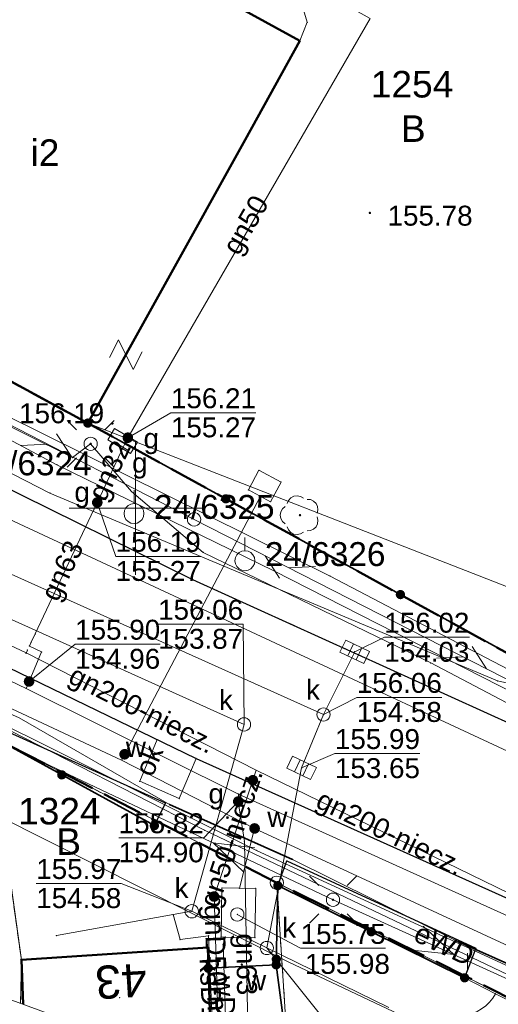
# Model space of a CAD drawing. Header units: metres. Extents: x 6492566 to 6492823, y 5613584 to 5613735.
# Tile 6 of 32: x 6492696 to 6492714, y 5613631 to 5613668. Entities that reach past the tile are written whole.
import ezdxf
from ezdxf.enums import TextEntityAlignment as Align

# ---------------------------------------------------------------- set-up
doc = ezdxf.new("R2010")
doc.units = ezdxf.units.M
for name, pattern in [('L_0_06', [2, 1.5, -0.5]), ('L_2_17', [0]), ('PRZER1-1', [2, 1, -1]), ('PRZER2-1', [3, 2, -1])]:
    doc.linetypes.add(name, pattern=pattern)
doc.layers.get('0').update_dxf_attribs({"linetype": 'CONTINUOUS', "lineweight": 18, "true_color": 0x000000})
for name, color, linetype, lineweight in [('GEPADR', 7, 'CONTINUOUS', 18), ('GEPADR_O', 7, 'CONTINUOUS', 18), ('GEPPGD', 7, 'CONTINUOUS', 18), ('GEPPHC', 7, 'CONTINUOUS', 18), ('GESBZO', 7, 'CONTINUOUS', 50), ('GESBZO_O', 7, 'CONTINUOUS', 50), ('GESDZI', 7, 'CONTINUOUS', 18), ('GESDZI_O', 7, 'CONTINUOUS', 18), ('GOSRBG', 7, 'CONTINUOUS', 18), ('GSLINK', 7, 'CONTINUOUS', 18), ('GSLINK_O', 7, 'CONTINUOUS', 18), ('GSLKBR', 7, 'CONTINUOUS', 18), ('GSLKFU', 7, 'CONTINUOUS', 18), ('GSLKOG', 7, 'CONTINUOUS', 35), ('GSLKRW', 7, 'CONTINUOUS', 25), ('GSPPPK', 7, 'CONTINUOUS', 18), ('GSPPPK_O', 7, 'CONTINUOUS', 18), ('GSPPRB', 7, 'CONTINUOUS', 18), ('GSPWPS', 7, 'CONTINUOUS', 13), ('GSPWPS_O', 7, 'CONTINUOUS', 13), ('GSSKOD', 7, 'PRZER2-1', 18), ('GSSUTR', 7, 'PRZER2-1', 18), ('GULLOB', 7, 'CONTINUOUS', 35), ('GUPELA', 7, 'CONTINUOUS', 18), ('GUPISN', 7, 'PRZER1-1', 18), ('GUPIWZ', 7, 'CONTINUOUS', 18), ('GUPIWZ_O', 7, 'CONTINUOUS', 18), ('GUPPRZ', 7, 'CONTINUOUS', 18), ('GUPPRZ_O', 7, 'CONTINUOUS', 18), ('GUPZCP', 7, 'CONTINUOUS', 18), ('GUSIKP', 7, 'CONTINUOUS', 18)]:
    doc.layers.add(name, color=color, linetype=linetype, lineweight=lineweight)
for name, color, linetype, lineweight, true_color in [('GESUZY', 7, 'PRZER1-1', 18, 0x008000), ('GESUZY_O', 7, 'PRZER1-1', 18, 0x008000), ('GSPRDL', 7, 'CONTINUOUS', 18, 0x008000), ('GULEPR', 1, 'CONTINUOUS', 18, 0xff0000), ('GULEPR_O', 1, 'CONTINUOUS', 18, 0xff0000), ('GULGPR', 7, 'CONTINUOUS', 18, 0xbfbf00), ('GULGPR_O', 7, 'CONTINUOUS', 18, 0xbfbf00), ('GULKPR', 7, 'CONTINUOUS', 18, 0x803300), ('GULKPR_O', 7, 'CONTINUOUS', 18, 0x803300), ('GULTPR', 7, 'CONTINUOUS', 18, 0xff9100), ('GULWPR', 5, 'CONTINUOUS', 18, 0x0000ff), ('GULWPR_O', 5, 'CONTINUOUS', 18, 0x0000ff), ('GUPGSG', 7, 'CONTINUOUS', 18, 0xbfbf00), ('GUPGSG_O', 7, 'CONTINUOUS', 18, 0xbfbf00), ('GUPGUT', 7, 'CONTINUOUS', 18, 0xbfbf00), ('GUPGZA', 7, 'CONTINUOUS', 18, 0xbfbf00), ('GUPGZA_O', 7, 'CONTINUOUS', 18, 0xbfbf00), ('GUPKKS', 7, 'CONTINUOUS', 18, 0x803300), ('GUPKSD', 7, 'CONTINUOUS', 18, 0x803300), ('GUPKSD_O', 7, 'CONTINUOUS', 18, 0x803300), ('GUPWZA', 5, 'CONTINUOUS', 18, 0x0000ff), ('GUPWZA_O', 5, 'CONTINUOUS', 18, 0x0000ff), ('mpzp_linia_zabudowy_nieprzekraczalna', 7, 'L_2_17', 18, 0xd2691e), ('mpzp_linie_rozgraniczajace', 7, 'L_0_06', 50, 0xd2691e)]:
    doc.layers.add(name, color=color, linetype=linetype, lineweight=lineweight, true_color=true_color)
doc.styles.add('GEO-INFO', font='Arial')
doc.linetypes.add('L_2_17_SHX', pattern='A,0,-0.25,[5,mdcp Biasa 06 III 2025.shx,S=0.05,R=0,X=0,Y=0],-0.5,[6,mdcp Biasa 06 III 2025.shx,S=0.05,R=0,X=0,Y=0],-0.5,[7,mdcp Biasa 06 III 2025.shx,S=0.05,R=0,X=0,Y=0],-0.5,[8,mdcp Biasa 06 III 2025.shx,S=0.05,R=0,X=0,Y=0],-0.5,-0.5,-0.5,-0.5,-0.5,-0.25', length=4.5)

# ---------------------------------------------------------------- blocks, each defined once
blk = doc.blocks.new('SOPGM')
at = {"color": 0}
blk.add_lwpolyline([(0, 1.75), (0, 0.75)], dxfattribs=at)
blk.add_lwpolyline([(0, 0.75), (0.231763, 0.713292), (0.440839, 0.606763), (0.606763, 0.440839), (0.713292, 0.231763), (0.75, 0), (0.713292, -0.231763), (0.606763, -0.440839), (0.440839, -0.606763), (0.231763, -0.713292), (0, -0.75), (-0.231763, -0.713292), (-0.440839, -0.606763), (-0.606763, -0.440839), (-0.713292, -0.231763), (-0.75, 0), (-0.713292, 0.231763), (-0.606763, 0.440839), (-0.440839, 0.606763), (-0.231763, 0.713292)], close=True, dxfattribs=at)
blk = doc.blocks.new('EPPHC')
at = {"color": 0}
blk.add_lwpolyline([(-0.75, 1), (0.75, 1), (-0.75, -1), (0.75, -1)], dxfattribs=at)
blk = doc.blocks.new('SPDLP')
blk.add_hatch(color=0).paths.add_polyline_path([(0, -0.09), (0.027812, -0.085595), (0.052901, -0.072812), (0.072812, -0.052901), (0.085595, -0.027812), (0.09, 0), (0.085595, 0.027812), (0.072812, 0.052901), (0.052901, 0.072812), (0.027812, 0.085595), (0, 0.09), (-0.027812, 0.085595), (-0.052901, 0.072812), (-0.072812, 0.052901), (-0.085595, 0.027812), (-0.09, 0), (-0.085595, -0.027812), (-0.072812, -0.052901), (-0.052901, -0.072812), (-0.027812, -0.085595)])
at = {"color": 0}
for points in [[(-0.648554, 1.126667), (-0.481106, 1.325358), (-0.255912, 1.454989), (0, 1.5), (0.255912, 1.454989), (0.481106, 1.325358), (0.648554, 1.126667)], [(-1.271938, -0.268652), (-1.40916, -0.048001), (-1.462858, 0.20623), (-1.426585, 0.463525), (-1.304695, 0.693003), (-1.11182, 0.867117), (-0.871109, 0.964971)], [(0.871109, 0.964971), (1.11182, 0.867117), (1.304695, 0.693003), (1.426585, 0.463525), (1.462858, 0.20623), (1.40916, -0.048001), (1.271938, -0.268652)], [(-0.137547, -1.292703), (-0.389802, -1.355024), (-0.648184, -1.327532), (-0.881678, -1.213525), (-1.062258, -1.026689), (-1.168249, -0.78945), (-1.186929, -0.530282)], [(1.186929, -0.530282), (1.168249, -0.78945), (1.062258, -1.026689), (0.881678, -1.213525), (0.648184, -1.327532), (0.389802, -1.355024), (0.137547, -1.292703)]]:
    blk.add_lwpolyline(points, dxfattribs=at)
blk = doc.blocks.new('SZAFA1')
at = {"color": 0}
blk.add_lwpolyline([(-1, -0.5), (-1, 0.5), (1, 0.5), (1, -0.5)], close=True, dxfattribs=at)
blk = doc.blocks.new('KOLO')
blk.add_hatch(color=0).paths.add_polyline_path([(-0.5, 0), (-0.482963, -0.12941), (-0.433013, -0.25), (-0.353553, -0.353553), (-0.25, -0.433013), (-0.12941, -0.482963), (0, -0.5), (0.12941, -0.482963), (0.25, -0.433013), (0.353553, -0.353553), (0.433013, -0.25), (0.482963, -0.12941), (0.5, 0), (0.482963, 0.12941), (0.433013, 0.25), (0.353553, 0.353553), (0.25, 0.433013), (0.12941, 0.482963), (0, 0.5), (-0.12941, 0.482963), (-0.25, 0.433013), (-0.353553, 0.353553), (-0.433013, 0.25), (-0.482963, 0.12941)])
blk = doc.blocks.new('OKRAG_PELNY')
at = {"color": 0}
blk.add_lwpolyline([(0, 0.5), (0.12941, 0.482963), (0.25, 0.433013), (0.353553, 0.353553), (0.433013, 0.25), (0.482963, 0.12941), (0.5, 0), (0.482963, -0.12941), (0.433013, -0.25), (0.353553, -0.353553), (0.25, -0.433013), (0.12941, -0.482963), (0, -0.5), (-0.12941, -0.482963), (-0.25, -0.433013), (-0.353553, -0.353553), (-0.433013, -0.25), (-0.482963, -0.12941), (-0.5, 0), (-0.482963, 0.12941), (-0.433013, 0.25), (-0.353553, 0.353553), (-0.25, 0.433013), (-0.12941, 0.482963)], close=True, dxfattribs=at)
blk = doc.blocks.new('SUUS05')
at = {"color": 0}
blk.add_lwpolyline([(0.5, -0.25), (-0.5, -0.25), (-0.5, 0.25), (0.5, 0.25)], close=True, dxfattribs=at)
for points in [[(-0.175, -0.25), (-0.175, 0.25)], [(0.175, -0.25), (0.175, 0.25)]]:
    blk.add_lwpolyline(points, dxfattribs=at)
blk = doc.blocks.new('SUTP1')
at = {"color": 0}
for points in [[(1.865, 0), (0.135, 1)], [(-0.135, 0), (-1.865, -1)]]:
    blk.add_lwpolyline(points, dxfattribs=at)
blk = doc.blocks.new('EPPGS')
at = {"color": 0}
blk.add_lwpolyline([(0, 0.5), (0.154508, 0.475528), (0.293893, 0.404508), (0.404508, 0.293893), (0.475528, 0.154508), (0.5, 0), (0.475528, -0.154508), (0.404508, -0.293893), (0.293893, -0.404508), (0.154508, -0.475528), (0, -0.5), (-0.154508, -0.475528), (-0.293893, -0.404508), (-0.404508, -0.293893), (-0.475528, -0.154508), (-0.5, 0), (-0.475528, 0.154508), (-0.404508, 0.293893), (-0.293893, 0.404508), (-0.154508, 0.475528)], close=True, dxfattribs=at)
blk = doc.blocks.new('PION_C')
at = {"color": 0}
blk.add_lwpolyline([(0, 0.5), (0, -0.5)], dxfattribs=at)
blk = doc.blocks.new('POINT')
at = {"color": 0}
blk.add_point((0, 0), dxfattribs=at)
blk = doc.blocks.new('SUEO')
blk.add_hatch(color=0).paths.add_polyline_path([(-0.002174, 0.089974), (0.023762, 0.086807), (0.042561, 0.0793), (0.060131, 0.066965), (0.076266, 0.047786), (0.086234, 0.025762), (0.089972, 0.002226), (0.088646, -0.015553), (0.081114, -0.038994), (0.066834, -0.060276), (0.049699, -0.075033), (0.027576, -0.085671), (0.004027, -0.08991), (-0.019639, -0.087831), (-0.040932, -0.080154), (-0.059082, -0.067892), (-0.073734, -0.051607), (-0.08374, -0.032979), (-0.089221, -0.011817), (-0.089063, 0.012951), (-0.082571, 0.035806), (-0.069528, 0.057148), (-0.048957, 0.075519), (-0.026898, 0.085887)])
at = {"color": 0}
for points in [[(-1.767767, 1.767767), (-1.06066, 1.06066)], [(1.767767, 1.767767), (1.06066, 1.06066)], [(-1.767767, -1.767767), (-1.06066, -1.06066)], [(1.767767, -1.767767), (1.06066, -1.06066)]]:
    blk.add_lwpolyline(points, dxfattribs=at)
blk = doc.blocks.new('KTOK04')
at = {"color": 0}
blk.add_lwpolyline([(0, 0), (-0.01711, -0.261052), (-0.068148, -0.517638), (-0.152241, -0.765367), (-0.267949, -1), (-0.413293, -1.217523), (-0.585786, -1.414214), (-0.782477, -1.586707), (-1, -1.732051)], dxfattribs=at)
blk = doc.blocks.new('SUEP1')
at = {"color": 0}
blk.add_lwpolyline([(-1.5, -1), (1.5, 0), (-1.5, 1)], dxfattribs=at)
blk = doc.blocks.new('EPPGN')
blk.add_hatch(color=0).paths.add_polyline_path([(0, -0.09), (0.027812, -0.085595), (0.052901, -0.072812), (0.072812, -0.052901), (0.085595, -0.027812), (0.09, 0), (0.085595, 0.027812), (0.072812, 0.052901), (0.052901, 0.072812), (0.027812, 0.085595), (0, 0.09), (-0.027812, 0.085595), (-0.052901, 0.072812), (-0.072812, 0.052901), (-0.085595, 0.027812), (-0.09, 0), (-0.085595, -0.027812), (-0.072812, -0.052901), (-0.052901, -0.072812), (-0.027812, -0.085595)])

msp = doc.modelspace()

# ---------------------------------------------------------------- hatches: boundary and pattern name
at = {"layer": 'GSSUTR', "linetype": 'Continuous', "lineweight": 18}
h = msp.add_hatch(dxfattribs=at)
h.set_pattern_fill('PTTU04', scale=0.5, style=0)
h.set_pattern_definition([(90, (6490000, 5610000), (-2.5, 2.5), [0.75, -4.25]), (90, (6490000.5, 5610000), (-2.5, 2.5), [0.75, -4.25])])
h.paths.add_polyline_path([(6492705.7, 5613636.72), (6492705.36, 5613635.79), (6492712.4, 5613632.32), (6492712.82, 5613633.43)], flags=0)

# ---------------------------------------------------------------- linework, layer by layer
at = {"color": 7, "linetype": 'Continuous', "lineweight": 13, "elevation": 100, "flags": 128}
for points in [[(6492700, 5613647.5), (6492700, 5613652.5)], [(6492697.5, 5613650), (6492702.5, 5613650)]]:
    msp.add_lwpolyline(points, dxfattribs=at)
at = {"layer": 'GESBZO', "color": 7, "linetype": 'Continuous', "lineweight": 50, "elevation": 10.18}
msp.add_lwpolyline([(6492698.202, 5613653.21), (6492686.99, 5613659.29), (6492692.99, 5613669.94), (6492694.55, 5613669.05), (6492696.64, 5613672.85), (6492706.19, 5613667.6), (6492704.133, 5613663.878)], close=True, dxfattribs=at)
for points in [[(6492695.699, 5613632.997), (6492702.72, 5613633.467), (6492702.881, 5613628.717)], [(6492695.763, 5613631.324), (6492695.699, 5613632.997)]]:
    msp.add_lwpolyline(points, dxfattribs=at)
at = {"layer": 'GESDZI', "color": 7, "linetype": 'Continuous', "lineweight": 18, "elevation": 10.22}
msp.add_lwpolyline([(6492695.29, 5613683.17), (6492723.1, 5613681.071), (6492721.537, 5613668.187), (6492718.635, 5613644.265), (6492717.674, 5613642.532), (6492698.202, 5613653.21), (6492686.99, 5613659.29), (6492692.99, 5613669.94), (6492693.37, 5613670.79)], close=True, dxfattribs=at)
for points in [[(6492652.284, 5613672.127), (6492657.755, 5613670.615), (6492660.952, 5613669.646), (6492663.734, 5613669.427), (6492669.1, 5613669.29), (6492686.99, 5613659.29), (6492698.202, 5613653.21), (6492717.674, 5613642.532)], [(6492817.395, 5613588.384), (6492808.785, 5613592.168), (6492808.786, 5613592.768), (6492805.441, 5613594.169), (6492785.252, 5613602.616), (6492780.941, 5613604.274), (6492776.103, 5613605.919), (6492765.546, 5613610.193), (6492750.941, 5613616.108), (6492734.316, 5613622.599), (6492717.505, 5613629.843), (6492705.319, 5613635.902), (6492694.68, 5613641.356), (6492681.198, 5613647.4), (6492678.56, 5613648.628), (6492678.176, 5613648.975), (6492673.667, 5613651.256), (6492663.793, 5613655.484), (6492656.338, 5613658.589), (6492653.083, 5613659.987), (6492652.445, 5613660.206)], [(6492678.833, 5613637.526), (6492678.814, 5613638.714), (6492679.641, 5613642.355), (6492680.847, 5613646.436), (6492681.198, 5613647.4), (6492694.68, 5613641.356), (6492694.592, 5613640.947), (6492695.699, 5613632.997), (6492695.671, 5613631.358)], [(6492695.671, 5613631.358), (6492695.699, 5613632.997), (6492694.592, 5613640.947), (6492694.68, 5613641.356), (6492705.319, 5613635.902), (6492705.742, 5613629.479), (6492705.79, 5613627.63)], [(6492705.79, 5613627.63), (6492705.742, 5613629.479), (6492705.319, 5613635.902), (6492717.505, 5613629.843), (6492717.675, 5613622.961)]]:
    msp.add_lwpolyline(points, dxfattribs=at)
at = {"layer": 'GESUZY', "color": 96, "linetype": 'PRZER1-1', "lineweight": 18, "ltscale": 0.5, "true_color": 0x008000, "elevation": 10.08}
msp.add_lwpolyline([(6492695.29, 5613683.17), (6492723.1, 5613681.071), (6492721.537, 5613668.187), (6492718.635, 5613644.265), (6492717.674, 5613642.532), (6492698.202, 5613653.21), (6492686.99, 5613659.29), (6492692.99, 5613669.94), (6492693.37, 5613670.79)], close=True, dxfattribs=at)
for points in [[(6492652.284, 5613672.127), (6492657.755, 5613670.615), (6492660.952, 5613669.646), (6492663.734, 5613669.427), (6492669.1, 5613669.29), (6492686.99, 5613659.29), (6492698.202, 5613653.21), (6492717.674, 5613642.532)], [(6492817.395, 5613588.384), (6492808.785, 5613592.168), (6492808.786, 5613592.768), (6492805.441, 5613594.169), (6492785.252, 5613602.616), (6492780.941, 5613604.274), (6492776.103, 5613605.919), (6492765.546, 5613610.193), (6492750.941, 5613616.108), (6492741.98, 5613619.61), (6492734.316, 5613622.599), (6492717.505, 5613629.843), (6492705.319, 5613635.902), (6492694.68, 5613641.356), (6492681.198, 5613647.4), (6492678.56, 5613648.628), (6492678.176, 5613648.975), (6492673.667, 5613651.256), (6492663.793, 5613655.484), (6492656.338, 5613658.589), (6492653.083, 5613659.987), (6492652.445, 5613660.206)], [(6492678.833, 5613637.526), (6492678.814, 5613638.714), (6492679.641, 5613642.355), (6492680.847, 5613646.436), (6492681.198, 5613647.4), (6492694.68, 5613641.356), (6492694.592, 5613640.947), (6492695.699, 5613632.997), (6492695.671, 5613631.358)], [(6492695.671, 5613631.358), (6492695.699, 5613632.997), (6492694.592, 5613640.947), (6492694.68, 5613641.356), (6492705.319, 5613635.902), (6492705.742, 5613629.479), (6492705.79, 5613627.63)], [(6492705.79, 5613627.63), (6492705.742, 5613629.479), (6492705.319, 5613635.902), (6492717.505, 5613629.843), (6492717.675, 5613622.961)]]:
    msp.add_lwpolyline(points, dxfattribs=at)
at = {"layer": 'GOSRBG', "color": 7, "linetype": 'Continuous', "lineweight": 18, "elevation": 10.04}
msp.add_lwpolyline([(6492817.555, 5613644.538), (6492815.362, 5613734.12), (6492701.054, 5613732.094), (6492651.49, 5613730.982), (6492652.622, 5613647.128), (6492704.994, 5613627.943), (6492817.382, 5613583.79)], close=True, dxfattribs=at)
at = {"layer": 'GSLINK', "color": 7, "linetype": 'Continuous', "lineweight": 18, "elevation": 10.18}
msp.add_lwpolyline([(6492700.82, 5613641.292), (6492700.158, 5613639.723), (6492701.645, 5613639.07), (6492702.281, 5613640.585)], dxfattribs=at)
at = {"layer": 'GSLKBR', "color": 7, "linetype": 'Continuous', "lineweight": 18, "elevation": 10.18}
msp.add_lwpolyline([(6492713.56, 5613631.72), (6492716.38, 5613630.3)], dxfattribs=at)
at = {"layer": 'GSLKFU', "color": 7, "linetype": 'Continuous', "lineweight": 18, "elevation": 10.18}
msp.add_lwpolyline([(6492712.4, 5613632.32), (6492713.56, 5613631.72)], dxfattribs=at)
at = {"layer": 'GSLKOG', "color": 7, "linetype": 'Continuous', "lineweight": 35, "elevation": 10.18}
for points in [[(6492715.18, 5613643.9), (6492698.202, 5613653.21)], [(6492700.71, 5613638.05), (6492694.68, 5613641.356), (6492694.604, 5613632.78)], [(6492705.36, 5613635.79), (6492705.3, 5613632.81), (6492702.74, 5613632.68)], [(6492705.36, 5613635.79), (6492712.4, 5613632.32)], [(6492705.3, 5613632.81), (6492705.742, 5613629.479)]]:
    msp.add_lwpolyline(points, dxfattribs=at)
at = {"layer": 'GSLKRW', "color": 7, "linetype": 'Continuous', "lineweight": 25, "elevation": 10.18}
for points in [[(6492652.31, 5613670.174), (6492667.206, 5613664.205), (6492674.168, 5613661.056), (6492681.969, 5613657.27), (6492694.606, 5613651.035), (6492702.151, 5613647.322), (6492715.546, 5613641.242)], [(6492652.399, 5613663.632), (6492660.558, 5613660.207), (6492667.862, 5613657.296), (6492684.349, 5613649.26), (6492702.281, 5613640.585), (6492734.089, 5613626.294), (6492754.548, 5613617.511), (6492770.842, 5613611.225), (6492773.69, 5613610.02)], [(6492700.71, 5613638.05), (6492701.13, 5613638.9), (6492694.84, 5613641.73), (6492694.68, 5613641.401)], [(6492705.36, 5613635.79), (6492705.7, 5613636.72), (6492712.82, 5613633.43), (6492712.4, 5613632.32)]]:
    msp.add_lwpolyline(points, dxfattribs=at)
at = {"layer": 'GSPPRB', "color": 7, "linetype": 'Continuous', "lineweight": 18}
for p in [(6492706.467, 5613668.303, 10.28), (6492706.19, 5613667.6, 10.28), (6492706.19, 5613667.6, 10.28), (6492704.133, 5613663.878, 10.28), (6492698.202, 5613653.21, 10.28), (6492697.62, 5613651.91, 10.28), (6492697.04, 5613651.642, 10.28), (6492704.647, 5613651.431, 10.28), (6492705.481, 5613650.99, 10.28), (6492696.775, 5613650.574, 10.28), (6492699.85, 5613650.63, 10.28), (6492704.256, 5613650.691, 10.28), (6492704.704, 5613650.454, 10.28), (6492705.089, 5613650.25, 10.28), (6492702.55, 5613648.34, 10.28), (6492705.213, 5613647.651, 10.28), (6492707.33, 5613647.448, 10.28), (6492702.151, 5613647.322, 10.28), (6492696, 5613644.81, 10.28), (6492696.06, 5613644.94, 10.28), (6492695.88, 5613644.54, 10.28), (6492695.93, 5613644.66, 10.28), (6492696.46, 5613644.59, 10.28), (6492711.12, 5613644.18, 10.28), (6492713.641, 5613643.503, 10.28), (6492695.88, 5613643.22, 10.28), (6492700.82, 5613641.292, 10.28), (6492699.474, 5613640.52, 10.28), (6492702.281, 5613640.585, 10.28), (6492700.158, 5613639.723, 10.28), (6492703.88, 5613639.24, 10.28), (6492701.13, 5613638.9, 10.28), (6492701.276, 5613638.849, 10.28), (6492701.645, 5613639.07, 10.28), (6492700.71, 5613638.05, 10.28), (6492702.605, 5613637.879, 10.28), (6492704.1, 5613637.45, 10.28), (6492704.56, 5613637.12, 10.28), (6492705.7, 5613636.72, 10.28), (6492705.915, 5613636.777, 10.28), (6492703.254, 5613635.704, 10.28), (6492703.913, 5613635.693, 10.28), (6492703.913, 5613635.693, 10.28), (6492704.528, 5613635.684, 10.28), (6492705.36, 5613635.79, 10.28), (6492701.417, 5613634.699, 10.28), (6492697.023, 5613633.912, 10.28), (6492701.68, 5613633.761, 10.28), (6492702.751, 5613633.902, 10.28), (6492703.225, 5613633.857, 10.28), (6492703.389, 5613633.855, 10.28), (6492703.389, 5613633.855, 10.28), (6492704.499, 5613633.837, 10.28), (6492712.143, 5613633.683, 10.28), (6492702.72, 5613633.467, 10.28), (6492703.3, 5613633.585, 10.28), (6492712.82, 5613633.43, 10.28), (6492702.74, 5613632.68, 10.28), (6492705.3, 5613632.81, 10.28), (6492712.4, 5613632.32, 10.28), (6492713.56, 5613631.72, 10.28)]:
    msp.add_point(p, dxfattribs=at)
at = {"layer": 'GSSKOD', "color": 7, "linetype": 'PRZER2-1', "lineweight": 18, "ltscale": 0.5, "elevation": 10.18}
for points in [[(6492719.042, 5613647.619), (6492717.55, 5613646.237), (6492715.18, 5613643.9), (6492698.202, 5613653.21), (6492704.133, 5613663.878), (6492706.19, 5613667.6), (6492696.64, 5613672.85), (6492698.54, 5613682.92), (6492700.08, 5613682.8), (6492701.69, 5613699.06)], [(6492652.284, 5613672.127), (6492655.243, 5613671.309), (6492655.121, 5613670.869), (6492656.067, 5613670.607), (6492656.189, 5613671.048), (6492657.755, 5613670.615), (6492657.878, 5613670.56), (6492659.283, 5613670.171), (6492663.68, 5613668.907), (6492665.61, 5613668.55), (6492665.75, 5613669.05), (6492666.1, 5613670.34), (6492669.18, 5613669.179), (6492686.953, 5613659.268), (6492698.202, 5613653.21), (6492715.18, 5613643.9), (6492717.55, 5613646.237), (6492719.042, 5613647.619), (6492724.875, 5613646.943), (6492724.532, 5613646.399), (6492722.989, 5613639.976), (6492733.062, 5613635.871), (6492735.956, 5613634.691), (6492752, 5613627.83)], [(6492752, 5613627.83), (6492750.17, 5613626.06), (6492742.377, 5613629.195), (6492728.372, 5613635.462), (6492715.546, 5613641.242), (6492702.151, 5613647.322), (6492694.606, 5613651.035), (6492681.969, 5613657.27), (6492674.168, 5613661.056), (6492667.206, 5613664.205), (6492652.31, 5613670.174)]]:
    msp.add_lwpolyline(points, dxfattribs=at)
at = {"layer": 'GSSUTR', "color": 7, "linetype": 'PRZER2-1', "lineweight": 18, "ltscale": 0.5, "elevation": 10.1}
msp.add_lwpolyline([(6492705.36, 5613635.79), (6492705.7, 5613636.72), (6492712.82, 5613633.43), (6492712.4, 5613632.32)], close=True, dxfattribs=at)
at = {"layer": 'GULEPR', "color": 1, "linetype": 'Continuous', "lineweight": 18, "true_color": 0xff0000, "elevation": 10.14}
for points in [[(6492652.426, 5613661.589), (6492656.6, 5613659.98), (6492666.06, 5613656.05), (6492668.88, 5613663.82), (6492669.71, 5613664.94), (6492676.68, 5613662.01), (6492686.74, 5613657.31), (6492697.62, 5613651.91), (6492698.31, 5613652.43), (6492699.85, 5613650.63), (6492702.55, 5613648.34), (6492711.12, 5613644.18), (6492713.96, 5613642.69)], [(6492671.492, 5613664.564), (6492672.382, 5613664.25), (6492675.241, 5613662.855), (6492677.422, 5613660.154), (6492694.053, 5613651.965), (6492696.775, 5613650.574), (6492713.641, 5613643.503), (6492715.635, 5613643.056), (6492722.564, 5613641.912), (6492723.771, 5613642.078), (6492725.589, 5613641.656)], [(6492652.414, 5613662.531), (6492659.41, 5613659.8), (6492664.874, 5613657.665), (6492670.634, 5613654.675), (6492674.441, 5613652.451), (6492678.314, 5613651.116), (6492682.336, 5613649.442), (6492686.714, 5613646.082), (6492690.608, 5613644.355), (6492695.618, 5613642.115), (6492701.276, 5613638.849), (6492705.915, 5613636.777), (6492712.143, 5613633.683), (6492717.885, 5613631.132), (6492726.974, 5613626.883), (6492732.42, 5613624.176), (6492736.299, 5613622.695)], [(6492652.437, 5613660.786), (6492654.22, 5613660.033), (6492664.11, 5613656.094), (6492680.405, 5613648.815), (6492689.583, 5613644.532), (6492702.605, 5613637.879), (6492720.659, 5613629.28), (6492726.562, 5613626.733), (6492736.299, 5613622.695)], [(6492817.395, 5613588.453), (6492803.12, 5613594.6), (6492768.79, 5613609.11), (6492750.74, 5613616.41), (6492735.2, 5613622.65), (6492707.44, 5613635.26), (6492675.86, 5613650.22), (6492652.454, 5613659.557)]]:
    msp.add_lwpolyline(points, dxfattribs=at)
msp.add_lwpolyline([(6492671.492, 5613664.564), (6492672.079, 5613664.098), (6492679.739, 5613659.998), (6492690.387, 5613655.177), (6492697.04, 5613651.642), (6492705.213, 5613647.651), (6492714.358, 5613642.985), (6492722.731, 5613639.608), (6492733.506, 5613635.011), (6492735.628, 5613634.033), (6492745.018, 5613629.686), (6492750.541, 5613627.228), (6492761.637, 5613623.011), (6492761.456, 5613622.49), (6492758.68, 5613616.242), (6492758.463, 5613615.73, 0.330388), (6492758.86, 5613614.743), (6492760.625, 5613614.224), (6492766.613, 5613611.796), (6492773.632, 5613609.176), (6492781.042, 5613606.534), (6492785.924, 5613604.741)], format="xyb", dxfattribs=at)
at = {"layer": 'GULGPR', "color": 52, "linetype": 'Continuous', "lineweight": 18, "true_color": 0xbfbf00, "elevation": 10.14}
for points in [[(6492699.71, 5613652.66), (6492708.84, 5613668.45), (6492702.62, 5613671.9)], [(6492652.407, 5613662.988), (6492663.52, 5613658.4), (6492666.81, 5613657.24), (6492687.07, 5613647.43), (6492695.88, 5613643.22), (6492703.88, 5613639.24), (6492718.65, 5613632.56), (6492725.12, 5613629.54), (6492727.66, 5613628.35), (6492737.38, 5613624.27), (6492761.89, 5613613.08), (6492763.74, 5613612.35), (6492774.47, 5613607.9), (6492782.55, 5613604.7), (6492791.45, 5613601.22), (6492811.47, 5613594.32), (6492817.406, 5613592.295)], [(6492699.54, 5613652.3), (6492699.71, 5613652.66)], [(6492698.67, 5613650.45), (6492699.54, 5613652.3)], [(6492698.56, 5613650.22), (6492698.67, 5613650.45)], [(6492696, 5613644.81), (6492696.06, 5613644.94), (6492696.22, 5613645.27), (6492698.43, 5613649.95), (6492698.56, 5613650.22)], [(6492687.72, 5613648.39), (6492695.88, 5613644.56)], [(6492687.03, 5613645.84), (6492704.56, 5613637.12), (6492726.11, 5613627.21)], [(6492695.88, 5613643.22), (6492695.99, 5613643.48), (6492696.46, 5613644.59), (6492696, 5613644.81)], [(6492695.88, 5613644.56), (6492695.88, 5613644.54), (6492695.93, 5613644.66)], [(6492695.88, 5613644.56), (6492704.55, 5613640.14)], [(6492702.96, 5613635.38), (6492704.42, 5613639.76), (6492704.55, 5613640.14)], [(6492704.55, 5613640.14), (6492714.56, 5613635.27)], [(6492703.88, 5613639.24), (6492703.87, 5613638.96), (6492704.1, 5613637.45), (6492704.267, 5613628.209)], [(6492702.96, 5613635.38), (6492703.18, 5613628.607)]]:
    msp.add_lwpolyline(points, dxfattribs=at)
at = {"layer": 'GULKPR', "color": 36, "linetype": 'Continuous', "lineweight": 18, "true_color": 0x803300, "elevation": 10.14}
for points in [[(6492706.19, 5613667.6), (6492706.467, 5613668.303), (6492703.375, 5613678.671)], [(6492707.084, 5613642.235), (6492684.178, 5613652.512), (6492658.291, 5613665.295), (6492652.351, 5613667.157)], [(6492702.118, 5613634.825), (6492704.087, 5613641.863), (6492694.68, 5613646.107), (6492680.839, 5613652.521), (6492662.408, 5613661.181), (6492656.016, 5613663.855), (6492652.377, 5613665.231)], [(6492708.262, 5613644.596), (6492707.084, 5613642.235), (6492706.254, 5613640.227), (6492704.949, 5613633.443)], [(6492702.118, 5613634.825), (6492701.417, 5613634.699), (6492697.023, 5613633.912)], [(6492702.118, 5613634.825), (6492704.949, 5613633.443), (6492709.54, 5613631.203)], [(6492701.417, 5613634.699), (6492701.68, 5613633.761), (6492702.751, 5613633.902), (6492702.974, 5613628.683)]]:
    msp.add_lwpolyline(points, dxfattribs=at)
at = {"layer": 'GULLOB', "color": 7, "linetype": 'Continuous', "lineweight": 35, "elevation": 10.12}
for points in [[(6492705.915, 5613636.777), (6492701.276, 5613638.849)], [(6492717.885, 5613631.132), (6492712.143, 5613633.683)]]:
    msp.add_lwpolyline(points, dxfattribs=at)
at = {"layer": 'GULTPR', "color": 30, "linetype": 'Continuous', "lineweight": 18, "true_color": 0xff9100, "elevation": 10.14}
for points in [[(6492769.704, 5613620.508), (6492722.589, 5613639.171), (6492702.205, 5613649.583), (6492664.589, 5613668.906), (6492664.86, 5613699.901), (6492651.914, 5613699.518)], [(6492652.408, 5613669.769), (6492664.315, 5613664.136), (6492691.229, 5613651.454), (6492716.383, 5613639.748), (6492724.595, 5613636.013), (6492752.803, 5613624.376), (6492769.291, 5613617.618)], [(6492664.589, 5613668.906), (6492668.861, 5613666.719), (6492690.402, 5613655.836), (6492707.33, 5613647.448), (6492714.294, 5613643.807), (6492714.67, 5613643.245), (6492718.665, 5613640.89), (6492722.589, 5613639.171), (6492722.959, 5613640.177), (6492722.713, 5613642.068), (6492723.198, 5613648.461), (6492719.957, 5613650.278)]]:
    msp.add_lwpolyline(points, dxfattribs=at)
at = {"layer": 'GULWPR', "color": 5, "linetype": 'Continuous', "lineweight": 18, "true_color": 0x0000ff, "elevation": 10.14}
for points in [[(6492652.416, 5613662.331), (6492655.626, 5613661.024), (6492664.151, 5613657.579), (6492665.259, 5613657.069), (6492677.696, 5613650.82), (6492683.774, 5613647.768), (6492687.012, 5613646.337), (6492699.474, 5613640.52), (6492704.487, 5613637.945), (6492716.594, 5613632.347), (6492724.633, 5613628.635), (6492726.097, 5613627.833), (6492734.383, 5613624.554), (6492744.506, 5613620.441), (6492750.975, 5613617.701), (6492757.632, 5613615.094), (6492762.886, 5613613.047), (6492763.401, 5613612.839), (6492772.701, 5613609.089), (6492773.29, 5613608.837), (6492787.81, 5613603.07), (6492790.172, 5613602.009), (6492813.481, 5613592.642), (6492817.402, 5613590.953)], [(6492699.474, 5613640.52), (6492704.704, 5613650.454)], [(6492703.913, 5613635.693), (6492704.487, 5613637.945)], [(6492703.471, 5613628.501), (6492703.3, 5613633.585), (6492703.389, 5613633.855)]]:
    msp.add_lwpolyline(points, dxfattribs=at)
at = {"layer": 'GUPPRZ_O', "color": 52, "linetype": 'Continuous', "lineweight": 9, "true_color": 0xbfbf00, "elevation": 10.8, "flags": 128}
for points in [[(6492704.538, 5613653.597), (6492701.335, 5613653.597), (6492699.71, 5613652.66)], [(6492701.335, 5613653.597), (6492704.538, 5613653.597)], [(6492702.457, 5613648.19), (6492699.253, 5613648.19), (6492698.56, 5613650.22)], [(6492699.253, 5613648.19), (6492702.457, 5613648.19)], [(6492700.929, 5613644.881), (6492697.726, 5613644.881), (6492695.99, 5613643.48)], [(6492697.726, 5613644.881), (6492700.929, 5613644.881)], [(6492699.367, 5613637.592), (6492702.57, 5613637.592), (6492703.87, 5613638.96)], [(6492699.367, 5613637.592), (6492702.57, 5613637.592)]]:
    msp.add_lwpolyline(points, dxfattribs=at)
at = {"layer": 'GUPPRZ_O', "color": 36, "linetype": 'Continuous', "lineweight": 9, "true_color": 0x803300, "elevation": 10.8, "flags": 128}
for points in [[(6492700.851, 5613645.633), (6492704.055, 5613645.633), (6492704.087, 5613641.863)], [(6492700.851, 5613645.633), (6492704.055, 5613645.633)], [(6492712.577, 5613645.144), (6492709.374, 5613645.144), (6492708.262, 5613644.596)], [(6492709.374, 5613645.144), (6492712.577, 5613645.144)], [(6492711.539, 5613642.879), (6492708.336, 5613642.879), (6492707.084, 5613642.235)], [(6492708.336, 5613642.879), (6492711.539, 5613642.879)], [(6492710.715, 5613640.763), (6492707.512, 5613640.763), (6492706.254, 5613640.227)], [(6492707.512, 5613640.763), (6492710.715, 5613640.763)], [(6492696.26, 5613635.869), (6492699.463, 5613635.869), (6492702.118, 5613634.825)], [(6492696.26, 5613635.869), (6492699.463, 5613635.869)], [(6492710.94, 5613629.974), (6492707.737, 5613629.974), (6492704.949, 5613633.443)]]:
    msp.add_lwpolyline(points, dxfattribs=at)
at = {"layer": 'GUPPRZ_O', "color": 5, "linetype": 'Continuous', "lineweight": 9, "true_color": 0x0000ff, "elevation": 10.8, "flags": 128}
msp.add_lwpolyline([(6492709.423, 5613633.43), (6492706.22, 5613633.43), (6492703.835, 5613634.705)], dxfattribs=at)
at = {"layer": 'GUSIKP', "color": 5, "linetype": 'Continuous', "lineweight": 18, "true_color": 0x0000ff, "elevation": 10.14}
for points in [[(6492705.089, 5613650.25), (6492705.481, 5613650.99), (6492704.647, 5613651.431), (6492704.256, 5613650.691)], [(6492704.528, 5613635.684), (6492703.913, 5613635.693), (6492703.254, 5613635.704), (6492703.225, 5613633.857), (6492703.389, 5613633.855), (6492704.499, 5613633.837)]]:
    msp.add_lwpolyline(points, close=True, dxfattribs=at)
at = {"layer": 'mpzp_linia_zabudowy_nieprzekraczalna', "linetype": 'CONTINUOUS', "lineweight": 18}
for p, q in [((6492669.1, 5613669.29), (6492698.202, 5613653.21)), ((6492698.202, 5613653.21), (6492714.8, 5613646.73)), ((6492705.75, 5613632.92), (6492684.1, 5613643.82)), ((6492717.54, 5613627.37), (6492705.75, 5613632.92))]:
    msp.add_line(p, q, dxfattribs=at)
at = {"layer": 'mpzp_linia_zabudowy_nieprzekraczalna', "linetype": 'L_2_17_SHX', "lineweight": 18}
for p, q in [((6492669.1, 5613669.29), (6492698.202, 5613653.21)), ((6492698.202, 5613653.21), (6492714.8, 5613646.73)), ((6492705.75, 5613632.92), (6492684.1, 5613643.82)), ((6492717.54, 5613627.37), (6492705.75, 5613632.92))]:
    msp.add_line(p, q, dxfattribs=at)
at = {"layer": 'mpzp_linie_rozgraniczajace', "lineweight": 50, "flags": 128}
for points in [[(6492652.284, 5613672.138), (6492660.952, 5613669.646), (6492669.1, 5613669.29), (6492686.99, 5613659.29), (6492698.202, 5613653.21), (6492717.674, 5613642.532), (6492722.989, 5613639.976), (6492756.56, 5613626.16), (6492787.135, 5613613.854), (6492791.001, 5613613.594), (6492795.978, 5613613.434), (6492805.97, 5613613.503), (6492811.915, 5613622.567), (6492811.75, 5613646.235)], [(6492652.479, 5613657.724), (6492678.176, 5613648.975), (6492678.56, 5613648.628), (6492681.198, 5613647.4), (6492694.68, 5613641.356), (6492705.319, 5613635.902), (6492712.448, 5613632.372), (6492717.505, 5613629.843), (6492734.316, 5613622.599), (6492750.941, 5613616.108), (6492765.546, 5613610.193), (6492778.332, 5613605.157), (6492780.941, 5613604.274), (6492785.252, 5613602.616), (6492805.441, 5613594.169), (6492808.786, 5613592.768), (6492817.1, 5613588.63), (6492817.395, 5613588.508)]]:
    msp.add_lwpolyline(points, dxfattribs=at)

# ---------------------------------------------------------------- block references
at = {"layer": 'GEPADR', "color": 7, "lineweight": 18}
msp.add_blockref('POINT', (6492699.4, 5613631.57, 10.28), dxfattribs=at)
at = {"layer": 'GEPPGD', "color": 7, "lineweight": 18, "xscale": 0.5, "yscale": 0.5}
for name, p in [('EPPGN', (6492698.202, 5613653.21, 10.24)), ('EPPGS', (6492705.319, 5613635.902, 10.24)), ('EPPGN', (6492695.699, 5613632.997, 10.24))]:
    msp.add_blockref(name, p, dxfattribs=at)
at = {"layer": 'GEPPHC', "color": 7, "lineweight": 18, "xscale": 0.5, "yscale": 0.5, "rotation": 62.70842120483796}
msp.add_blockref('EPPHC', (6492699.635, 5613655.787, 10.24), dxfattribs=at)
at = {"layer": 'GSLKFU', "color": 7, "lineweight": 18, "xscale": 0.7500000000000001, "yscale": 0.75, "rotation": 332.6501241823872}
msp.add_blockref('KTOK04', (6492713.56, 5613631.72, 10.18), dxfattribs=at)
at = {"layer": 'GSLKOG', "color": 7, "lineweight": 35, "xscale": 0.35, "yscale": 0.35}
for p in [(6492698.202, 5613653.21, 10.18), (6492703.403, 5613650.358, 10.18), (6492709.979, 5613646.752, 10.18), (6492697.223, 5613639.962, 10.18), (6492700.71, 5613638.05, 10.18), (6492705.36, 5613635.79, 10.18), (6492705.36, 5613635.79, 10.18), (6492708.88, 5613634.055, 10.18), (6492705.3, 5613632.81, 10.18), (6492705.304, 5613633.019, 10.18), (6492702.74, 5613632.68, 10.18), (6492712.4, 5613632.32, 10.18)]:
    msp.add_blockref('KOLO', p, dxfattribs=at)
at = {"layer": 'GSPPPK', "color": 7, "lineweight": 18, "xscale": 0.5, "yscale": 0.5}
for p in [(6492699.943, 5613649.803, 10.36), (6492704.122, 5613648.027, 10.36)]:
    msp.add_blockref('SOPGM', p, dxfattribs=at)
at = {"layer": 'GSPRDL', "color": 96, "lineweight": 18, "true_color": 0x008000, "xscale": 0.4999999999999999, "yscale": 0.5, "rotation": 89.99999931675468}
msp.add_blockref('SPDLP', (6492706.197, 5613649.743, 10.12), dxfattribs=at)
at = {"layer": 'GSPWPS', "color": 7, "lineweight": 13, "xscale": 0.09, "yscale": 0.09}
for p in [(6492708.83, 5613661.125, 10.08), (6492699.13, 5613653.193, 10.08), (6492704.002, 5613632.815, 10.08)]:
    msp.add_blockref('KOLO', p, dxfattribs=at)
at = {"layer": 'GULEPR', "color": 1, "lineweight": 18, "true_color": 0xff0000, "xscale": 0.5, "yscale": 0.5}
for p, rotation in [((6492703.599, 5613637.079, 10.15), 154.6522642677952), ((6492711.309, 5613633.502, 10.15), 335.5700421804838)]:
    msp.add_blockref('SUEP1', p, dxfattribs=dict(at, rotation=rotation))
at = {"layer": 'GULTPR', "color": 30, "lineweight": 18, "true_color": 0xff9100, "yscale": 0.5}
for p, xscale, rotation in [((6492696.74, 5613652.39, 10.15), 0.5, 332.8109100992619), ((6492705.718, 5613647.789, 10.15), 0.4999999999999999, 152.9438350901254), ((6492712.397, 5613644.377, 10.15), 0.4999999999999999, 332.9438350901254)]:
    msp.add_blockref('SUTP1', p, dxfattribs=dict(at, xscale=xscale, rotation=rotation))
at = {"layer": 'GUPELA', "color": 7, "lineweight": 18, "xscale": 0.5, "yscale": 0.5}
for name, p in [('SUEO', (6492698.31, 5613652.43, 10.15)), ('OKRAG_PELNY', (6492698.31, 5613652.43, 10.16)), ('SUEO', (6492707.44, 5613635.26, 10.15)), ('OKRAG_PELNY', (6492707.44, 5613635.26, 10.16))]:
    msp.add_blockref(name, p, dxfattribs=at)
at = {"layer": 'GUPGSG', "color": 52, "lineweight": 18, "true_color": 0xbfbf00, "xscale": 0.5, "yscale": 0.5, "rotation": 329.0814855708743}
msp.add_blockref('SZAFA1', (6492699.514, 5613652.538, 10.16), dxfattribs=at)
at = {"layer": 'GUPGUT', "color": 52, "lineweight": 18, "true_color": 0xbfbf00, "xscale": 0.4, "yscale": 0.4}
for p in [(6492704.42, 5613639.76, 10.16), (6492702.96, 5613635.38, 10.16)]:
    msp.add_blockref('KOLO', p, dxfattribs=at)
at = {"layer": 'GUPGZA', "color": 52, "lineweight": 18, "true_color": 0xbfbf00, "xscale": 0.4, "yscale": 0.4}
for p in [(6492699.71, 5613652.66, 10.16), (6492698.56, 5613650.22, 10.16), (6492695.99, 5613643.48, 10.16), (6492703.87, 5613638.96, 10.16)]:
    msp.add_blockref('KOLO', p, dxfattribs=at)
at = {"layer": 'GUPISN', "color": 7, "lineweight": 18, "xscale": 0.5, "yscale": 0.5}
msp.add_blockref('OKRAG_PELNY', (6492702.205, 5613649.583, 10.16), dxfattribs=at)
at = {"layer": 'GUPIWZ', "color": 7, "lineweight": 18, "xscale": 0.4999999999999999, "yscale": 0.5, "rotation": 269.9999974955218}
msp.add_blockref('OKRAG_PELNY', (6492703.835, 5613634.705, 10.18), dxfattribs=at)
at = {"layer": 'GUPKKS', "color": 36, "lineweight": 18, "true_color": 0x803300}
for p, rotation in [((6492708.262, 5613644.596, 10.16), 154.602728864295), ((6492706.254, 5613640.227, 10.16), 154.5652721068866)]:
    msp.add_blockref('SUUS05', p, dxfattribs=dict(at, rotation=rotation))
at = {"layer": 'GUPKSD', "color": 36, "lineweight": 18, "true_color": 0x803300, "xscale": 0.5, "yscale": 0.5}
for p in [(6492707.084, 5613642.235, 10.16), (6492704.087, 5613641.863, 10.16), (6492702.118, 5613634.825, 10.16), (6492704.949, 5613633.443, 10.16)]:
    msp.add_blockref('OKRAG_PELNY', p, dxfattribs=at)
at = {"layer": 'GUPPRZ', "color": 52, "lineweight": 18, "true_color": 0xbfbf00}
for p in [(6492699.71, 5613652.66, 10.16), (6492698.56, 5613650.22, 10.16), (6492698.43, 5613649.95, 10.16), (6492696.22, 5613645.27, 10.16), (6492695.99, 5613643.48, 10.16), (6492703.87, 5613638.96, 10.16)]:
    msp.add_blockref('POINT', p, dxfattribs=at)
at = {"layer": 'GUPPRZ', "color": 36, "lineweight": 18, "true_color": 0x803300}
for p in [(6492708.262, 5613644.596, 10.16), (6492707.084, 5613642.235, 10.16), (6492704.087, 5613641.863, 10.16), (6492706.254, 5613640.227, 10.16), (6492702.118, 5613634.825, 10.16), (6492704.949, 5613633.443, 10.16)]:
    msp.add_blockref('POINT', p, dxfattribs=at)
at = {"layer": 'GUPPRZ', "color": 5, "lineweight": 18, "true_color": 0x0000ff}
msp.add_blockref('POINT', (6492703.835, 5613634.705, 10.16), dxfattribs=at)
at = {"layer": 'GUPWZA', "color": 5, "lineweight": 18, "true_color": 0x0000ff, "xscale": 0.4, "yscale": 0.4}
for p, rotation in [((6492699.589, 5613640.738, 10.16), 242.2319385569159), ((6492704.487, 5613637.945, 10.16), 155.1854532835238)]:
    msp.add_blockref('KOLO', p, dxfattribs=dict(at, rotation=rotation))
at = {"layer": 'GUPZCP', "color": 7, "lineweight": 18, "xscale": 0.4999999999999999, "yscale": 0.5, "rotation": 58.65107027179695}
for p in [(6492699.54, 5613652.3, 10.16), (6492698.67, 5613650.45, 10.16)]:
    msp.add_blockref('PION_C', p, dxfattribs=at)

# ---------------------------------------------------------------- texts
at = {"layer": 'GEPADR_O', "color": 7, "linetype": 'Continuous', "lineweight": 0, "style": 'GEO-INFO'}
msp.add_text('43', height=1.25, rotation=183.4222, dxfattribs=at).set_placement((6492700.39, 5613632.871, 10.8))
at = {"layer": 'GESBZO_O', "color": 7, "linetype": 'Continuous', "lineweight": 0, "style": 'GEO-INFO'}
msp.add_text('i2', height=1, dxfattribs=at).set_placement((6492696.59, 5613663.421, 10.8), align=Align.MIDDLE)
at = {"layer": 'GESDZI_O', "color": 7, "linetype": 'Continuous', "lineweight": 0, "style": 'GEO-INFO'}
msp.add_text('1254', height=1, dxfattribs=at).set_placement((6492710.418, 5613665.972, 10.8), align=Align.MIDDLE)
msp.add_text('1324', height=1, dxfattribs=at).set_placement((6492697.13, 5613638.596, 10.8), align=Align.MIDDLE_CENTER)
at = {"layer": 'GESUZY_O', "color": 96, "linetype": 'Continuous', "lineweight": 0, "true_color": 0x008000, "style": 'GEO-INFO'}
msp.add_text('B', height=1, dxfattribs=at).set_placement((6492710.464, 5613664.299, 10.8), align=Align.MIDDLE)
msp.add_text('B', height=1, dxfattribs=at).set_placement((6492697.48, 5613637.449, 10.8), align=Align.MIDDLE_CENTER)
at = {"layer": 'GSLINK_O', "color": 7, "linetype": 'Continuous', "lineweight": 0, "style": 'GEO-INFO'}
msp.add_text('ok', height=0.75, rotation=67.133, dxfattribs=at).set_placement((6492700.489, 5613640.507, 10.8), align=Align.MIDDLE)
at = {"layer": 'GSPPPK_O', "color": 7, "linetype": 'Continuous', "lineweight": 0, "style": 'GEO-INFO'}
for s, p in [('24/6324', (6492693.803, 5613651.694, 10.8)), ('24/6325', (6492700.693, 5613650.053, 10.8)), ('24/6326', (6492704.872, 5613648.277, 10.8))]:
    msp.add_text(s, height=0.9, dxfattribs=at).set_placement(p, align=Align.MIDDLE_LEFT)
at = {"layer": 'GSPWPS_O', "color": 7, "linetype": 'Continuous', "lineweight": 0, "style": 'GEO-INFO'}
for s, p in [('155.78', (6492709.495, 5613660.646, 10.8)), ('156.19', (6492695.615, 5613653.204, 10.8)), ('155.98', (6492706.381, 5613632.468, 10.8))]:
    msp.add_text(s, height=0.75, dxfattribs=at).set_placement(p)
at = {"layer": 'GULEPR_O', "color": 1, "linetype": 'Continuous', "lineweight": 0, "true_color": 0xff0000, "style": 'GEO-INFO'}
msp.add_text('eWD', height=0.75, rotation=334.53, dxfattribs=at).set_placement((6492711.632, 5613633.58, 10.8), align=Align.MIDDLE_CENTER)
at = {"layer": 'GULGPR_O', "color": 52, "linetype": 'Continuous', "lineweight": 0, "true_color": 0xbfbf00, "style": 'GEO-INFO'}
for s, rotation, p in [('gn50', 59.9629, (6492704.235, 5613660.625, 10.8)), ('gn32', 64.8138, (6492699.105, 5613651.375, 10.8)), ('gn63', 64.7223, (6492697.325, 5613647.61, 10.8)), ('gn200-niecz.', 332.9873, (6492700.215, 5613642.35, 10.8)), ('gn50-niecz.', 71.5651, (6492703.69, 5613637.57, 10.8)), ('gn200-niecz.', 334.0565, (6492709.555, 5613637.705, 10.8))]:
    msp.add_text(s, height=0.75, rotation=rotation, dxfattribs=at).set_placement(p, align=Align.MIDDLE)
for s, rotation, p in [('gnD50-niecz.', 271.8583, (6492703.07, 5613631.994, 10.8)), ('gn63', 271.0364, (6492704.184, 5613632.829, 10.8))]:
    msp.add_text(s, height=0.75, rotation=rotation, dxfattribs=at).set_placement(p, align=Align.MIDDLE_CENTER)
at = {"layer": 'GULKPR_O', "color": 36, "linetype": 'Continuous', "lineweight": 0, "true_color": 0x803300, "style": 'GEO-INFO'}
msp.add_text('ksD150', height=0.75, rotation=272.4384, dxfattribs=at).set_placement((6492702.862, 5613631.292, 10.8), align=Align.MIDDLE_CENTER)
at = {"layer": 'GULWPR_O', "color": 5, "linetype": 'Continuous', "lineweight": 0, "true_color": 0x0000ff, "style": 'GEO-INFO'}
msp.add_text('wD32', height=0.75, rotation=271.9222, dxfattribs=at).set_placement((6492703.386, 5613631.043, 10.8), align=Align.MIDDLE_CENTER)
at = {"layer": 'GUPGSG_O', "color": 52, "linetype": 'Continuous', "lineweight": 0, "true_color": 0xbfbf00, "style": 'GEO-INFO'}
msp.add_text('g', height=0.75, dxfattribs=at).set_placement((6492700.454, 5613651.343, 10.8), align=Align.RIGHT)
at = {"layer": 'GUPGZA_O', "color": 52, "linetype": 'Continuous', "lineweight": 0, "true_color": 0xbfbf00, "style": 'GEO-INFO'}
for p in [(6492700.886, 5613652.262, 10.8), (6492698.28, 5613650.242, 10.8), (6492703.332, 5613638.883, 10.8)]:
    msp.add_text('g', height=0.75, dxfattribs=at).set_placement(p, align=Align.RIGHT)
at = {"layer": 'GUPIWZ_O', "color": 7, "linetype": 'Continuous', "lineweight": 0, "style": 'GEO-INFO'}
msp.add_text('w', height=0.75, dxfattribs=at).set_placement((6492704.923, 5613631.853, 10.8), align=Align.RIGHT)
at = {"layer": 'GUPKSD_O', "color": 36, "linetype": 'Continuous', "lineweight": 0, "true_color": 0x803300, "style": 'GEO-INFO'}
for p in [(6492706.946, 5613642.794, 10.8), (6492703.668, 5613642.411, 10.8), (6492701.994, 5613635.329, 10.8), (6492706.047, 5613633.835, 10.8)]:
    msp.add_text('k', height=0.75, dxfattribs=at).set_placement(p, align=Align.RIGHT)
at = {"layer": 'GUPPRZ_O', "color": 52, "linetype": 'Continuous', "lineweight": 0, "true_color": 0xbfbf00, "style": 'GEO-INFO'}
for s, p in [('156.21', (6492701.335, 5613653.77)), ('155.27', (6492701.335, 5613652.675)), ('156.19', (6492699.253, 5613648.362)), ('155.27', (6492699.253, 5613647.267)), ('155.90', (6492697.726, 5613645.054)), ('154.96', (6492697.726, 5613643.959)), ('155.82', (6492699.367, 5613637.764)), ('154.90', (6492699.367, 5613636.669))]:
    msp.add_text(s, height=0.75, dxfattribs=at).set_placement(p)
at = {"layer": 'GUPPRZ_O', "color": 36, "linetype": 'Continuous', "lineweight": 0, "true_color": 0x803300, "style": 'GEO-INFO'}
for s, p in [('156.06', (6492700.851, 5613645.806)), ('156.02', (6492709.374, 5613645.317)), ('153.87', (6492700.851, 5613644.711)), ('154.03', (6492709.374, 5613644.222)), ('156.06', (6492708.336, 5613643.051)), ('154.58', (6492708.336, 5613641.956)), ('155.99', (6492707.512, 5613640.936)), ('153.65', (6492707.512, 5613639.841)), ('155.97', (6492696.26, 5613636.041)), ('154.58', (6492696.26, 5613634.946))]:
    msp.add_text(s, height=0.75, dxfattribs=at).set_placement(p)
at = {"layer": 'GUPPRZ_O', "color": 5, "linetype": 'Continuous', "lineweight": 0, "true_color": 0x0000ff, "style": 'GEO-INFO'}
msp.add_text('155.75', height=0.75, dxfattribs=at).set_placement((6492706.22, 5613633.972), align=Align.MIDDLE_LEFT)
at = {"layer": 'GUPWZA_O', "color": 5, "linetype": 'Continuous', "lineweight": 0, "true_color": 0x0000ff, "style": 'GEO-INFO'}
for p in [(6492700.392, 5613640.636, 10.8), (6492705.721, 5613638.001, 10.8)]:
    msp.add_text('w', height=0.75, dxfattribs=at).set_placement(p, align=Align.RIGHT)

doc.saveas('drawing.dxf')
